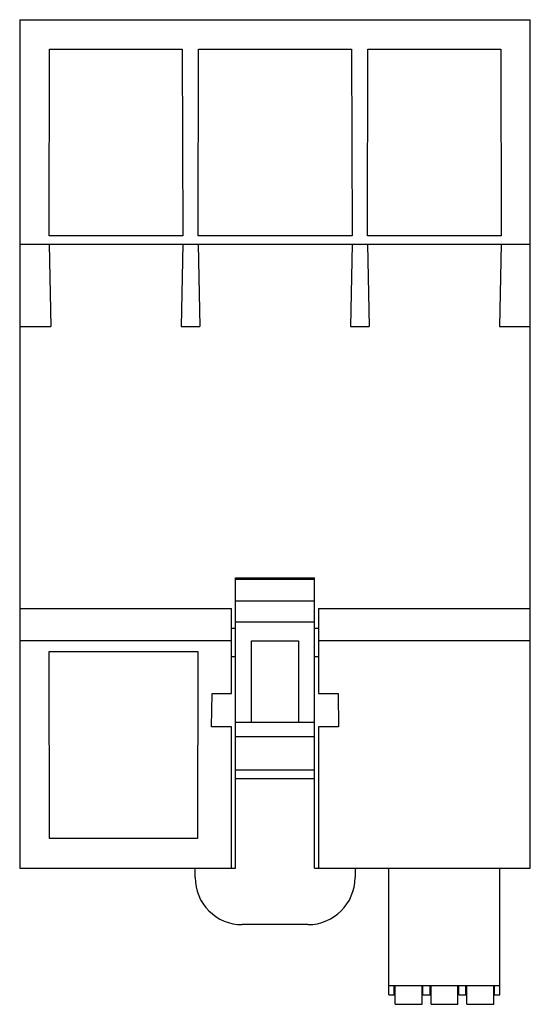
# Model space of a CAD drawing. Header units: millimetres. Extents: x 16 to 71, y 8 to 113.
import ezdxf

# ---------------------------------------------------------------- set-up
doc = ezdxf.new("R2010")
doc.units = ezdxf.units.MM
doc.header["$LTSCALE"] = 7.911474
doc.layers.get('0').update_dxf_attribs({"linetype": 'CONTINUOUS'})

msp = doc.modelspace()

# ---------------------------------------------------------------- linework, layer by layer
at = {"color": 7, "linetype": 'Continuous'}
for p, q in [((16.36, 112.83), (16.36, 22.58)), ((16.36, 112.83), (70.64, 112.83)), ((70.64, 22.58), (70.64, 112.83)), ((19.48, 89.82), (19.53, 109.69)), ((19.53, 109.69), (33.65, 109.69)), ((33.65, 109.69), (33.69, 89.82)), ((35.33, 89.82), (35.38, 109.69)), ((35.38, 109.69), (51.65, 109.69)), ((51.65, 109.69), (51.69, 89.82)), ((53.33, 89.82), (53.38, 109.69)), ((53.38, 109.69), (67.5, 109.69)), ((67.5, 109.69), (67.54, 89.82)), ((33.69, 89.82), (19.48, 89.82)), ((51.69, 89.82), (35.33, 89.82)), ((67.54, 89.82), (53.33, 89.82)), ((16.36, 88.95), (70.64, 88.95)), ((19.48, 88.95), (19.66, 80.19)), ((33.7, 88.95), (33.52, 80.19)), ((35.33, 88.95), (35.51, 80.19)), ((51.7, 88.95), (51.52, 80.19)), ((53.33, 88.95), (53.51, 80.19)), ((67.55, 88.95), (67.37, 80.19)), ((16.36, 80.19), (19.66, 80.19)), ((33.52, 80.19), (35.51, 80.19)), ((51.52, 80.19), (53.51, 80.19)), ((67.37, 80.19), (70.64, 80.19)), ((39.31, 22.57), (39.31, 53.45)), ((39.31, 53.45), (47.71, 53.45)), ((47.71, 22.57), (47.71, 53.45)), ((39.31, 53.32), (47.71, 53.32)), ((39.31, 51), (47.71, 51)), ((16.36, 50.21), (38.88, 50.21)), ((38.88, 41.16), (38.88, 50.21)), ((48.14, 50.21), (70.64, 50.21)), ((48.14, 50.21), (48.14, 41.16)), ((47.71, 48.75), (39.31, 48.75)), ((39.31, 48.08), (38.88, 48.08)), ((48.14, 48.08), (47.71, 48.08)), ((16.36, 46.79), (38.88, 46.79)), ((41.01, 46.77), (46.01, 46.77)), ((41.01, 38.07), (41.01, 46.77)), ((46.01, 46.77), (46.01, 38.07)), ((48.14, 46.79), (70.64, 46.79)), ((19.53, 25.72), (19.48, 45.62)), ((19.48, 45.62), (35.29, 45.62)), ((35.29, 45.62), (35.25, 25.72)), ((39.31, 45.07), (38.88, 45.07)), ((48.14, 45.07), (47.71, 45.07)), ((36.76, 37.62), (36.81, 41.16)), ((36.81, 41.16), (38.88, 41.16)), ((48.14, 41.16), (50.21, 41.16)), ((50.21, 41.16), (50.27, 37.62)), ((47.71, 38.07), (39.31, 38.07)), ((38.88, 37.62), (36.76, 37.62)), ((38.88, 22.58), (38.88, 37.62)), ((50.27, 37.62), (48.14, 37.62)), ((48.14, 37.62), (48.14, 22.58)), ((39.31, 36.58), (47.71, 36.58)), ((39.31, 33.05), (47.71, 33.05)), ((47.71, 32.07), (39.31, 32.07)), ((35.25, 25.72), (19.53, 25.72)), ((16.36, 22.58), (38.88, 22.58)), ((35.01, 21.57), (35.01, 22.57)), ((38.88, 22.59), (39.31, 22.59)), ((38.88, 22.57), (39.31, 22.57)), ((47.71, 22.59), (48.14, 22.59)), ((47.71, 22.57), (48.14, 22.57)), ((48.14, 22.58), (70.64, 22.58)), ((52.01, 22.57), (52.01, 21.57)), ((55.6, 9.09), (55.6, 22.58)), ((67.42, 9.09), (67.42, 22.58)), ((47.01, 16.57), (40.01, 16.57)), ((55.6, 10.09), (67.42, 10.09)), ((56.18, 9.09), (56.18, 10.09)), ((56.28, 8.1), (56.28, 10.1)), ((59.13, 8.1), (59.13, 10.1)), ((59.23, 9.09), (59.23, 10.09)), ((59.99, 9.09), (59.99, 10.09)), ((60.09, 8.1), (60.09, 10.1)), ((62.94, 8.1), (62.94, 10.1)), ((63.04, 9.09), (63.04, 10.09)), ((63.8, 9.09), (63.8, 10.09)), ((63.9, 8.1), (63.9, 10.1)), ((66.75, 8.1), (66.75, 10.1)), ((66.85, 9.09), (66.85, 10.09)), ((55.6, 9.09), (56.18, 9.09)), ((59.23, 9.09), (59.99, 9.09)), ((63.04, 9.09), (63.8, 9.09)), ((66.85, 9.09), (67.42, 9.09)), ((56.28, 8.1), (59.13, 8.1)), ((60.09, 8.1), (62.94, 8.1)), ((63.9, 8.1), (66.75, 8.1))]:
    msp.add_line(p, q, dxfattribs=at)
for centre, start, end in [((40.01, 21.57), 180.0002, 270.0002), ((47.01, 21.57), 270.0002, 0.0002)]:
    msp.add_arc(centre, 5, start, end, dxfattribs=at)

doc.saveas('drawing.dxf')
